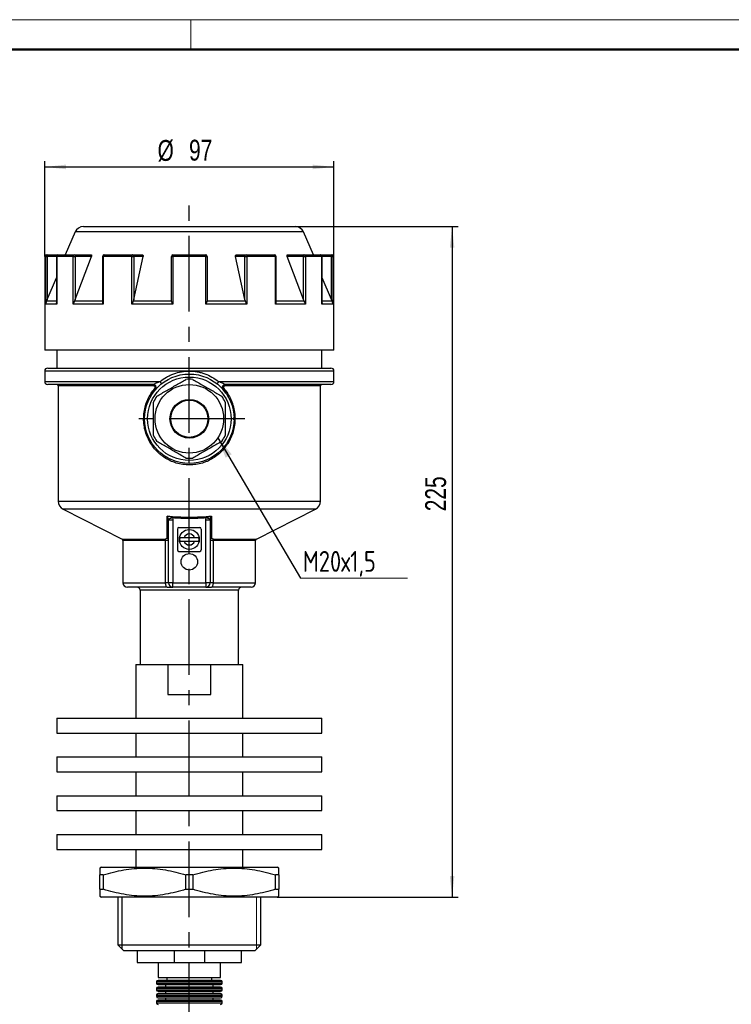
# Model space of a CAD drawing. Header units: millimetres. Extents: x 0 to 420, y 0 to 297.
# Tile 4 of 7: x 181 to 301, y 132 to 297. Entities that reach past the tile are written whole.
import ezdxf

# ---------------------------------------------------------------- set-up
doc = ezdxf.new("R2010")
doc.units = ezdxf.units.MM
doc.linetypes.add('CENTERX2', pattern=[20.32, 12.7, -2.54, 2.54, -2.54])
doc.layers.add('ОСЕВЫЕ', color=7, linetype='Continuous')
doc.layers.add('ОСНОВНОЙ', color=7, linetype='Continuous', lineweight=25)
doc.styles.add('SLDTEXTSTYLE4', font='TXT', dxfattribs={"width": 0.75})
doc.styles.add('SLDTEXTSTYLE6', font='TXT', dxfattribs={"width": 0.75, "bigfont": 'bigfont'})
doc.dimstyles.new('SLDDIMSTYLE0', dxfattribs={"dimtxt": 3.5, "dimasz": 3.556, "dimexe": 0, "dimexo": 0.0625, "dimgap": 0.875, "dimtad": 1, "dimdec": 0, "dimlfac": 2, "dimrnd": 1e-09, "dimzin": 12, "dimdsep": 46, "dimtxsty": 'SLDTEXTSTYLE4', "dimsah": 1, "dimcen": 0.09, "dimadec": 0, "dimazin": 3, "dimtfac": 1, "dimtdec": 0, "dimtofl": 0, "dimtmove": 0, "dimatfit": 3, "dimfxl": 0, "dimfrac": 2, "dimtolj": 1, "dimtzin": 12, "dimarcsym": 0})
doc.dimstyles.new('SLDDIMSTYLE3', dxfattribs={"dimtxt": 0.18, "dimasz": 3.556, "dimexe": 0, "dimexo": 0.0625, "dimgap": 0, "dimtad": 0, "dimtih": 1, "dimtoh": 1, "dimdec": 0, "dimrnd": 1e-09, "dimzin": 0, "dimdsep": 46, "dimtxsty": 'Standard', "dimsah": 1, "dimcen": 0.09, "dimadec": 0, "dimazin": 0, "dimtfac": 3.556, "dimtdec": 0, "dimtofl": 0, "dimtmove": 0, "dimatfit": 3, "dimfxl": 0, "dimfrac": 2, "dimtolj": 1, "dimtzin": 0, "dimarcsym": 0})

# ---------------------------------------------------------------- blocks, each defined once
blk = doc.blocks.new('_D_5')
at = {"layer": 'ОСЕВЫЕ'}
for p, q in [((185.49, 257.29), (185.49, 273.29)), ((233.99, 257.29), (233.99, 273.29)), ((185.49, 272.29), (233.99, 272.29))]:
    blk.add_line(p, q, dxfattribs=at)
for points in [[(185.49, 272.29), (189.04, 271.91), (189.04, 272.68)], [(233.99, 272.29), (230.43, 272.68), (230.43, 271.91)]]:
    blk.add_solid(points, dxfattribs=at)
at = {"layer": 'ОСЕВЫЕ', "char_height": 3.5, "attachment_point": 1, "style": 'SLDTEXTSTYLE4'}
for s, insert in [('%%c', (204.41, 276.81)), ('97', (209.69, 276.86))]:
    blk.add_mtext(s, dxfattribs=dict(at, insert=insert))
blk = doc.blocks.new('_D_6')
at = {"layer": 'ОСЕВЫЕ'}
for p, q in [((227.5, 262.29), (254.81, 262.29)), ((253.81, 262.29), (253.81, 149.79)), ((224.49, 149.79), (254.81, 149.79))]:
    blk.add_line(p, q, dxfattribs=at)
for points in [[(253.81, 262.29), (253.43, 258.74), (254.2, 258.74)], [(253.81, 149.79), (254.2, 153.35), (253.43, 153.35)]]:
    blk.add_solid(points, dxfattribs=at)
at = {"layer": 'ОСЕВЫЕ', "insert": (249.3, 214.52), "char_height": 3.5, "attachment_point": 1, "rotation": 90, "style": 'SLDTEXTSTYLE4'}
blk.add_mtext('225', dxfattribs=at)
blk = doc.blocks.new('SW_NOTE_0_2')
at = {"color": 0, "linetype": 'Continuous', "lineweight": 0}
blk.add_line((17.99, 0), (0, 0), dxfattribs=at)
at = {"color": 0, "linetype": 'Continuous', "lineweight": 0, "insert": (0.41, 4.59), "char_height": 3.5, "attachment_point": 1, "style": 'SLDTEXTSTYLE6'}
blk.add_mtext('М20х1,5', dxfattribs=at)

msp = doc.modelspace()

# ---------------------------------------------------------------- linework, layer by layer
at = {"color": 7, "linetype": 'Continuous', "lineweight": 18}
for p, q in [((0, 297), (420, 297)), ((220.99, 141.05), (220.99, 149.79))]:
    msp.add_line(p, q, dxfattribs=at)
at = {"color": 7, "linetype": 'Continuous', "lineweight": 50}
msp.add_line((415, 292), (20, 292), dxfattribs=at)
at = {"color": 7, "linetype": 'Continuous', "lineweight": 25}
for p, q in [((190.6, 261.39), (188.94, 257.54)), ((191.97, 262.29), (227.5, 262.29)), ((230.54, 257.54), (228.88, 261.39)), ((185.49, 257.29), (185.49, 241.54)), ((185.65, 249.29), (185.65, 257.29)), ((185.65, 257.29), (185.9, 257.29)), ((185.74, 257.54), (185.9, 257.54)), ((185.9, 257.54), (187.71, 257.54)), ((185.9, 257.54), (185.9, 257.29)), ((185.9, 257.29), (185.9, 250.05)), ((187.46, 257.29), (187.46, 249.5)), ((187.49, 257.29), (187.49, 249.29)), ((190.26, 257.29), (187.49, 257.29)), ((187.71, 257.54), (190.46, 257.54)), ((190.26, 249.29), (190.26, 257.29)), ((190.26, 257.29), (190.59, 257.29)), ((190.46, 257.54), (193.26, 257.54)), ((190.59, 250.05), (193.32, 257.29)), ((190.59, 257.29), (190.59, 250.05)), ((193.32, 257.29), (190.59, 257.29)), ((195.19, 257.29), (195.19, 249.78)), ((195.29, 257.29), (195.29, 249.29)), ((200.1, 257.29), (195.29, 257.29)), ((195.44, 257.54), (200.2, 257.54)), ((200.1, 249.29), (200.1, 257.29)), ((200.1, 257.29), (200.41, 257.29)), ((200.2, 257.54), (201.81, 257.54)), ((200.41, 250.05), (201.99, 257.29)), ((200.41, 257.29), (200.41, 250.05)), ((201.99, 257.29), (200.41, 257.29)), ((206.74, 250.05), (206.74, 257.29)), ((206.74, 257.29), (206.96, 257.29)), ((206.96, 257.29), (206.96, 249.29)), ((212.52, 257.29), (206.96, 257.29)), ((206.99, 257.54), (212.49, 257.54)), ((212.52, 249.29), (212.52, 257.29)), ((212.52, 257.29), (212.74, 257.29)), ((212.74, 257.29), (212.74, 250.05)), ((219.06, 250.05), (217.48, 257.29)), ((219.06, 257.29), (217.48, 257.29)), ((217.66, 257.54), (219.28, 257.54)), ((219.06, 257.29), (219.38, 257.29)), ((219.06, 250.05), (219.06, 257.29)), ((219.28, 257.54), (224.04, 257.54)), ((219.38, 257.29), (219.38, 249.29)), ((224.19, 257.29), (219.38, 257.29)), ((224.19, 249.29), (224.19, 257.29)), ((224.29, 249.78), (224.29, 257.29)), ((228.89, 250.05), (226.16, 257.29)), ((228.89, 257.29), (226.16, 257.29)), ((226.22, 257.54), (229.01, 257.54)), ((228.89, 257.29), (229.21, 257.29)), ((228.89, 250.05), (228.89, 257.29)), ((229.01, 257.54), (231.76, 257.54)), ((229.21, 257.29), (229.21, 249.29)), ((231.99, 257.29), (229.21, 257.29)), ((231.76, 257.54), (233.58, 257.54)), ((231.99, 249.29), (231.99, 257.29)), ((232.01, 249.5), (232.01, 257.29)), ((233.58, 257.54), (233.58, 257.29)), ((233.58, 257.54), (233.74, 257.54)), ((233.58, 257.29), (233.83, 257.29)), ((233.58, 250.05), (233.58, 257.29)), ((233.83, 257.29), (233.83, 249.29)), ((233.99, 241.54), (233.99, 257.29)), ((185.9, 250.05), (187.46, 253.66)), ((233.58, 250.05), (232.01, 253.66)), ((185.9, 250.05), (185.77, 249.78)), ((190.59, 250.05), (190.47, 249.78)), ((195.19, 249.78), (190.47, 249.78)), ((200.41, 250.05), (200.33, 249.78)), ((206.77, 249.78), (200.33, 249.78)), ((206.77, 249.78), (206.74, 250.05)), ((212.74, 250.05), (212.71, 249.78)), ((219.15, 249.78), (212.71, 249.78)), ((219.15, 249.78), (219.06, 250.05)), ((229.01, 249.78), (224.29, 249.78)), ((229.01, 249.78), (228.89, 250.05)), ((233.7, 249.78), (233.58, 250.05)), ((187.49, 249.29), (185.65, 249.29)), ((195.29, 249.29), (190.26, 249.29)), ((206.96, 249.29), (200.1, 249.29)), ((219.38, 249.29), (212.52, 249.29)), ((229.21, 249.29), (224.19, 249.29)), ((233.83, 249.29), (231.99, 249.29)), ((233.99, 241.54), (185.49, 241.54)), ((187.49, 241.54), (187.49, 238.54)), ((231.99, 238.54), (231.99, 241.54)), ((185.49, 238.04), (185.49, 236.29)), ((209.74, 238.04), (185.49, 238.04)), ((185.99, 238.54), (233.49, 238.54)), ((233.99, 236.29), (233.99, 238.04)), ((203.7, 235.79), (185.99, 235.79)), ((187.74, 235.54), (187.74, 216.22)), ((215.85, 234.35), (215.4, 234.97)), ((233.49, 235.79), (215.77, 235.79)), ((231.74, 216.22), (231.74, 235.54)), ((217.21, 229.85), (217.22, 230.26)), ((188.56, 214.88), (198.48, 209.86)), ((221, 209.86), (230.91, 214.88)), ((206.92, 213.41), (206.22, 213.17)), ((213.26, 213.17), (212.56, 213.41)), ((206.24, 202.54), (206.24, 213)), ((206.99, 213), (206.24, 213)), ((206.99, 213), (206.99, 202.54)), ((207.74, 211.54), (207.74, 208.04)), ((207.99, 211.79), (211.49, 211.79)), ((211.74, 211.54), (211.74, 208.04)), ((212.49, 202.54), (212.49, 213)), ((213.24, 213), (212.49, 213)), ((213.24, 213), (213.24, 202.54)), ((210.62, 210.07), (208.85, 210.07)), ((198.61, 209.64), (198.61, 202.54)), ((205.76, 202.54), (205.76, 209.64)), ((208.85, 209.52), (210.62, 209.52)), ((213.72, 209.64), (213.72, 202.54)), ((220.86, 202.54), (220.86, 209.64)), ((207.99, 207.79), (211.49, 207.79)), ((206.02, 201.79), (199.36, 201.79)), ((206.24, 202.54), (205.76, 202.54)), ((206.02, 201.79), (206.99, 201.79)), ((206.99, 202.54), (206.24, 202.54)), ((206.99, 201.79), (206.99, 202.54)), ((206.99, 202.54), (212.49, 202.54)), ((212.49, 201.79), (206.99, 201.79)), ((213.24, 202.54), (212.49, 202.54)), ((212.49, 202.54), (212.49, 201.79)), ((212.49, 201.79), (213.45, 201.79)), ((213.72, 202.54), (213.24, 202.54)), ((220.11, 201.79), (213.45, 201.79)), ((201.49, 201.29), (201.49, 188.79)), ((217.99, 188.79), (217.99, 201.29)), ((200.74, 188.79), (200.74, 179.79)), ((200.74, 188.79), (206.14, 188.79)), ((206.14, 188.79), (206.14, 183.79)), ((206.14, 188.79), (209.74, 188.79)), ((209.74, 188.79), (213.33, 188.79)), ((213.33, 188.79), (218.74, 188.79)), ((213.33, 183.79), (213.33, 188.79)), ((218.74, 179.79), (218.74, 188.79)), ((206.14, 183.79), (213.33, 183.79)), ((187.49, 179.79), (187.49, 177.29)), ((187.49, 179.79), (231.99, 179.79)), ((231.99, 177.29), (231.99, 179.79)), ((187.49, 177.29), (231.99, 177.29)), ((200.74, 177.29), (200.74, 173.29)), ((218.74, 173.29), (218.74, 177.29)), ((187.49, 173.29), (187.49, 170.79)), ((187.49, 173.29), (231.99, 173.29)), ((231.99, 170.79), (231.99, 173.29)), ((187.49, 170.79), (231.99, 170.79)), ((200.74, 170.79), (200.74, 166.79)), ((218.74, 166.79), (218.74, 170.79)), ((187.49, 166.79), (187.49, 164.29)), ((187.49, 166.79), (231.99, 166.79)), ((231.99, 164.29), (231.99, 166.79)), ((187.49, 164.29), (231.99, 164.29)), ((200.74, 164.29), (200.74, 160.29)), ((218.74, 160.29), (218.74, 164.29)), ((187.49, 160.29), (187.49, 157.79)), ((187.49, 160.29), (231.99, 160.29)), ((231.99, 157.79), (231.99, 160.29)), ((187.49, 157.79), (231.99, 157.79)), ((200.74, 157.79), (200.74, 154.79)), ((218.74, 154.79), (218.74, 157.79)), ((194.99, 154.79), (194.74, 154.65)), ((194.99, 154.79), (224.49, 154.79)), ((224.74, 154.65), (224.49, 154.79)), ((195.31, 153.5), (194.74, 153.5)), ((194.74, 151.09), (194.74, 153.5)), ((195.31, 153.5), (195.31, 151.09)), ((210.31, 153.5), (209.17, 153.5)), ((209.17, 151.09), (209.17, 153.5)), ((210.31, 153.5), (210.31, 151.09)), ((224.74, 153.5), (224.17, 153.5)), ((224.17, 151.09), (224.17, 153.5)), ((224.74, 153.5), (224.74, 151.09)), ((194.74, 151.09), (195.31, 151.09)), ((209.17, 151.09), (210.31, 151.09)), ((224.17, 151.09), (224.74, 151.09)), ((194.74, 149.94), (194.99, 149.79)), ((224.49, 149.79), (194.99, 149.79)), ((197.74, 149.79), (197.74, 141.79)), ((221.74, 141.79), (221.74, 149.79)), ((224.49, 149.79), (224.74, 149.94)), ((197.74, 141.79), (198.74, 140.79)), ((197.74, 141.79), (221.74, 141.79)), ((220.74, 140.79), (198.74, 140.79)), ((200.99, 140.79), (200.99, 138.79)), ((207.2, 140.79), (207.2, 138.79)), ((212.27, 140.79), (212.27, 138.79)), ((218.49, 138.79), (218.49, 140.79)), ((220.74, 140.79), (221.74, 141.79)), ((200.99, 138.79), (207.2, 138.79)), ((204.49, 138.79), (204.49, 136.29)), ((207.2, 138.79), (212.27, 138.79)), ((212.27, 138.79), (218.49, 138.79)), ((214.99, 136.29), (214.99, 138.79)), ((204.24, 135.54), (204.24, 135.34)), ((204.49, 136.29), (214.99, 136.29)), ((214.99, 135.79), (204.49, 135.79)), ((205.99, 136.29), (205.99, 135.79)), ((213.49, 135.79), (213.49, 136.29)), ((215.24, 135.34), (215.24, 135.54)), ((204.24, 134.44), (204.24, 134.24)), ((204.49, 135.09), (214.99, 135.09)), ((214.99, 134.69), (204.49, 134.69)), ((204.49, 133.99), (214.99, 133.99)), ((205.74, 135.09), (205.74, 134.69)), ((205.74, 133.99), (205.74, 133.59)), ((213.74, 134.69), (213.74, 135.09)), ((213.74, 133.59), (213.74, 133.99)), ((215.24, 134.24), (215.24, 134.44)), ((204.24, 133.34), (204.24, 133.14)), ((204.24, 132.24), (204.24, 132.04)), ((214.99, 133.59), (204.49, 133.59)), ((204.49, 132.89), (214.99, 132.89)), ((214.99, 132.49), (204.49, 132.49)), ((205.74, 132.89), (205.74, 132.49)), ((213.74, 132.49), (213.74, 132.89)), ((215.24, 133.14), (215.24, 133.34)), ((215.24, 132.04), (215.24, 132.24))]:
    msp.add_line(p, q, dxfattribs=at)
at = {"color": 8, "linetype": 'Continuous', "lineweight": 25}
for p, q in [((228.88, 261.39), (190.6, 261.39)), ((185.65, 257.29), (185.49, 257.29)), ((187.46, 257.29), (185.9, 257.29)), ((187.46, 257.29), (187.49, 257.29)), ((195.19, 257.29), (195.29, 257.29)), ((224.19, 257.29), (224.29, 257.29)), ((231.99, 257.29), (232.01, 257.29)), ((233.58, 257.29), (232.01, 257.29)), ((233.99, 257.29), (233.83, 257.29)), ((187.46, 249.78), (185.77, 249.78)), ((233.7, 249.78), (232.01, 249.78)), ((233.99, 238.04), (209.74, 238.04)), ((185.49, 236.29), (204.84, 236.29)), ((214.63, 236.29), (233.99, 236.29)), ((203.77, 235.54), (187.74, 235.54)), ((231.74, 235.54), (215.71, 235.54)), ((187.74, 216.22), (231.74, 216.22)), ((230.91, 214.88), (188.56, 214.88)), ((198.48, 209.86), (205.71, 209.86)), ((213.77, 209.86), (221, 209.86)), ((205.76, 209.64), (198.61, 209.64)), ((220.86, 209.64), (213.72, 209.64)), ((198.61, 202.54), (205.76, 202.54)), ((213.72, 202.54), (220.86, 202.54)), ((217.99, 201.29), (201.49, 201.29)), ((215.24, 135.54), (204.24, 135.54)), ((204.24, 135.34), (215.24, 135.34)), ((215.24, 134.44), (204.24, 134.44)), ((204.24, 134.24), (215.24, 134.24)), ((215.24, 133.34), (204.24, 133.34)), ((204.24, 133.14), (215.24, 133.14)), ((215.24, 132.24), (204.24, 132.24)), ((204.24, 132.04), (215.24, 132.04))]:
    msp.add_line(p, q, dxfattribs=at)
at = {"color": 7, "linetype": 'Continuous', "lineweight": 25, "flags": 128}
for points in [[(190.46, 257.54), (190.49, 257.54), (190.51, 257.53), (190.53, 257.5), (190.55, 257.47), (190.57, 257.43), (190.58, 257.39), (190.59, 257.34), (190.59, 257.29)], [(195.44, 257.54), (195.41, 257.54), (195.38, 257.53), (195.35, 257.5), (195.33, 257.47), (195.31, 257.43), (195.3, 257.39), (195.29, 257.34), (195.29, 257.29)], [(200.2, 257.54), (200.18, 257.54), (200.16, 257.53), (200.14, 257.5), (200.13, 257.47), (200.12, 257.43), (200.11, 257.39), (200.1, 257.34), (200.1, 257.29)], [(219.28, 257.54), (219.3, 257.54), (219.32, 257.53), (219.33, 257.5), (219.35, 257.47), (219.36, 257.43), (219.37, 257.39), (219.37, 257.34), (219.38, 257.29)], [(224.04, 257.54), (224.07, 257.54), (224.1, 257.53), (224.12, 257.5), (224.15, 257.47), (224.16, 257.43), (224.18, 257.39), (224.19, 257.34), (224.19, 257.29)], [(229.01, 257.54), (228.99, 257.54), (228.96, 257.53), (228.94, 257.5), (228.92, 257.47), (228.91, 257.43), (228.89, 257.39), (228.89, 257.34), (228.89, 257.29)], [(206.02, 201.79), (205.97, 201.81), (205.92, 201.85), (205.88, 201.92), (205.83, 202.01), (205.8, 202.13), (205.78, 202.26), (205.76, 202.4), (205.76, 202.54)], [(213.72, 202.54), (213.71, 202.4), (213.7, 202.26), (213.67, 202.13), (213.64, 202.01), (213.6, 201.92), (213.55, 201.85), (213.5, 201.81), (213.45, 201.79)]]:
    msp.add_lwpolyline(points, dxfattribs=at)
at = {"color": 7, "linetype": 'Continuous', "lineweight": 25}
for centre, radius in [((209.74, 230.04), 7.5), ((209.74, 230.04), 7), ((209.74, 230.04), 5.75), ((209.74, 230.04), 3.25), ((209.74, 230.04), 3.12), ((209.74, 209.79), 1.67), ((209.74, 206.04), 1.38)]:
    msp.add_circle(centre, radius, dxfattribs=at)
for centre, radius, start, end in [((191.97, 260.79), 1.5, 90, 156.666), ((227.5, 260.79), 1.5, 23.334, 90), ((185.74, 257.29), 0.25, 90, 180), ((185.9, 257.3), 0.249, 90.1899, 180.1887), ((187.71, 257.29), 0.25, 90, 180), ((187.73, 257.3), 0.24, 92.5659, 182.3543), ((190.49, 257.32), 0.229, 96.9182, 185.5507), ((195.44, 257.29), 0.25, 90, 180), ((200.18, 257.31), 0.235, 356.1887, 85.5981), ((206.99, 257.29), 0.25, 90, 180), ((207.53, 257.36), 0.57, 160.7177, 186.209), ((211.95, 257.36), 0.57, 353.791, 19.2823), ((212.49, 257.29), 0.25, 0, 90), ((219.3, 257.31), 0.235, 94.4019, 183.8113), ((224.04, 257.29), 0.25, 0, 90), ((228.98, 257.32), 0.229, 354.4493, 83.0818), ((231.76, 257.29), 0.25, 0, 90), ((231.75, 257.3), 0.24, 357.6457, 87.4341), ((233.58, 257.3), 0.249, 359.8113, 89.8101), ((233.74, 257.29), 0.25, 0, 90), ((185.99, 238.04), 0.5, 90, 180), ((233.49, 238.04), 0.5, 0, 90), ((185.99, 236.29), 0.5, 180, 270), ((204.34, 235.77), 0.724, 10.536, 46.2675), ((209.74, 230.04), 6.63, 85.0876, 94.9124), ((215.13, 235.77), 0.724, 133.7325, 169.464), ((233.49, 236.29), 0.5, 270, 0), ((187.49, 235.54), 0.25, 0, 90), ((203.7, 235.29), 0.5, 341.7639, 90), ((203.49, 235.6), 0.287, 348.367, 41.9906), ((203.79, 234.88), 0.3, 16.8774, 56.8107), ((215.77, 235.29), 0.5, 90, 221.0145), ((215.68, 234.88), 0.3, 123.1893, 163.1226), ((215.99, 235.6), 0.287, 138.0094, 191.633), ((231.99, 235.54), 0.25, 90, 180), ((209.74, 230.04), 6.63, 145.0876, 154.9124), ((209.74, 230.04), 6.63, 25.0876, 34.9124), ((209.74, 230.04), 6.63, 205.0876, 214.9124), ((209.74, 230.04), 6.63, 325.0876, 334.9124), ((209.74, 230.04), 6.62, 265.0876, 274.9124), ((189.24, 216.22), 1.5, 180, 243.1721), ((230.24, 216.22), 1.5, 296.8279, 0), ((207.99, 211.54), 0.25, 90, 180), ((211.49, 211.54), 0.25, 0, 90), ((198.36, 209.64), 0.25, 0, 63.1721), ((205.33, 209.66), 0.425, 356.8302, 27.991), ((206, 209.8), 0.234, 2.5566, 85.0211), ((209.74, 209.79), 1.63, 170.2997, 189.7003), ((209.74, 209.79), 0.925, 17.2953, 162.7047), ((209.74, 209.79), 1.63, 350.2997, 9.7003), ((213.47, 209.8), 0.234, 94.9789, 177.4434), ((214.14, 209.66), 0.425, 152.009, 183.1698), ((221.11, 209.64), 0.25, 116.8279, 180), ((209.74, 209.79), 0.925, 197.2953, 342.7047), ((207.99, 208.04), 0.25, 180, 270), ((211.49, 208.04), 0.25, 270, 0), ((199.36, 202.54), 0.75, 180, 270), ((200.99, 201.29), 0.5, 0, 90), ((206.99, 202.54), 0.75, 180, 270), ((212.49, 202.54), 0.75, 270, 0), ((218.49, 201.29), 0.5, 90, 180), ((220.11, 202.54), 0.75, 270, 0), ((204.49, 135.54), 0.25, 90, 180), ((214.99, 135.54), 0.25, 0, 90), ((204.49, 135.34), 0.25, 180, 270), ((204.49, 134.44), 0.25, 90, 180), ((204.49, 134.24), 0.25, 180, 270), ((214.99, 135.34), 0.25, 270, 0), ((214.99, 134.44), 0.25, 0, 90), ((214.99, 134.24), 0.25, 270, 0), ((204.49, 133.34), 0.25, 90, 180), ((204.49, 133.14), 0.25, 180, 270), ((204.49, 132.24), 0.25, 90, 180), ((214.99, 133.34), 0.25, 0, 90), ((214.99, 133.14), 0.25, 270, 0), ((214.99, 132.24), 0.25, 0, 90), ((204.49, 132.04), 0.25, 180, 270), ((214.99, 132.04), 0.25, 270, 0)]:
    msp.add_arc(centre, radius, start, end, dxfattribs=at)
for points, knots in [([(193.26, 257.54), (193.27, 257.54), (193.3, 257.54), (193.33, 257.5), (193.35, 257.45), (193.34, 257.38), (193.33, 257.32), (193.32, 257.29)], [0, 0, 0, 0, 0.191459, 0.382973, 0.574512, 0.775585, 1, 1, 1, 1]), ([(201.81, 257.54), (201.83, 257.54), (201.88, 257.54), (201.94, 257.5), (201.98, 257.45), (202, 257.38), (201.99, 257.32), (201.99, 257.29)], [0, 0, 0, 0, 0.191459, 0.382973, 0.574512, 0.775585, 1, 1, 1, 1]), ([(217.48, 257.29), (217.48, 257.32), (217.47, 257.38), (217.5, 257.46), (217.55, 257.51), (217.61, 257.54), (217.65, 257.54), (217.66, 257.54)], [0, 0, 0, 0, 0.233066, 0.466775, 0.683439, 0.881794, 1, 1, 1, 1]), ([(226.16, 257.29), (226.15, 257.32), (226.13, 257.38), (226.13, 257.46), (226.15, 257.51), (226.18, 257.54), (226.21, 257.54), (226.22, 257.54)], [0, 0, 0, 0, 0.233066, 0.466775, 0.683439, 0.881794, 1, 1, 1, 1]), ([(185.77, 249.78), (185.73, 249.66), (185.67, 249.5), (185.65, 249.33), (185.65, 249.29), (185.65, 249.29)], [0, 0, 0, 0, 0.745349, 0.990854, 1, 1, 1, 1]), ([(187.49, 249.29), (187.49, 249.29), (187.48, 249.33), (187.46, 249.4), (187.47, 249.47), (187.48, 249.5)], [0, 0, 0, 0, 0.0208157, 0.5795821, 1, 1, 1, 1]), ([(190.47, 249.78), (190.41, 249.66), (190.33, 249.5), (190.28, 249.33), (190.26, 249.29), (190.26, 249.29)], [0, 0, 0, 0, 0.745349, 0.990854, 1, 1, 1, 1]), ([(195.29, 249.29), (195.29, 249.29), (195.27, 249.33), (195.21, 249.5), (195.2, 249.66), (195.19, 249.78)], [0, 0, 0, 0, 0.009146, 0.254651, 1, 1, 1, 1]), ([(200.33, 249.78), (200.27, 249.66), (200.19, 249.5), (200.12, 249.33), (200.1, 249.29), (200.1, 249.29)], [0, 0, 0, 0, 0.745349, 0.990854, 1, 1, 1, 1]), ([(206.96, 249.29), (206.96, 249.29), (206.94, 249.33), (206.86, 249.5), (206.81, 249.66), (206.77, 249.78)], [0, 0, 0, 0, 0.009146, 0.254651, 1, 1, 1, 1]), ([(212.71, 249.78), (212.66, 249.66), (212.61, 249.5), (212.54, 249.33), (212.52, 249.29), (212.52, 249.29)], [0, 0, 0, 0, 0.745349, 0.990854, 1, 1, 1, 1]), ([(219.38, 249.29), (219.38, 249.29), (219.36, 249.33), (219.29, 249.5), (219.21, 249.66), (219.15, 249.78)], [0, 0, 0, 0, 0.009146, 0.254651, 1, 1, 1, 1]), ([(224.29, 249.78), (224.28, 249.66), (224.26, 249.5), (224.2, 249.33), (224.19, 249.29), (224.19, 249.29)], [0, 0, 0, 0, 0.745349, 0.990854, 1, 1, 1, 1]), ([(229.21, 249.29), (229.21, 249.29), (229.2, 249.33), (229.15, 249.5), (229.07, 249.66), (229.01, 249.78)], [0, 0, 0, 0, 0.009146, 0.254651, 1, 1, 1, 1]), ([(232, 249.5), (232, 249.47), (232.01, 249.4), (232, 249.33), (231.99, 249.29), (231.99, 249.29)], [0, 0, 0, 0, 0.420418, 0.979184, 1, 1, 1, 1]), ([(233.83, 249.29), (233.83, 249.29), (233.83, 249.33), (233.81, 249.5), (233.75, 249.66), (233.7, 249.78)], [0, 0, 0, 0, 0.009146, 0.254651, 1, 1, 1, 1]), ([(204.84, 236.29), (205.19, 236.57), (205.55, 236.82), (206.12, 237.15), (206.32, 237.25), (206.72, 237.43), (206.93, 237.52), (207.55, 237.74), (207.98, 237.85), (208.63, 237.97), (208.85, 238), (209.29, 238.03), (209.52, 238.04), (209.74, 238.04)], [0, 0, 0, 0, 0.25, 0.25, 0.375, 0.375, 0.5, 0.5, 0.75, 0.75, 0.875, 0.875, 1, 1, 1, 1]), ([(209.74, 238.04), (210.18, 238.04), (210.62, 238.01), (211.27, 237.89), (211.49, 237.84), (211.92, 237.73), (212.13, 237.66), (212.76, 237.44), (213.16, 237.26), (213.92, 236.82), (214.29, 236.57), (214.63, 236.29)], [0, 0, 0, 0, 0.25, 0.25, 0.375, 0.375, 0.5, 0.5, 0.75, 0.75, 1, 1, 1, 1]), ([(204.84, 236.29), (204.73, 236.25), (204.61, 236.2), (204.39, 236.1), (204.28, 236.05), (204.08, 235.95), (203.98, 235.91), (203.85, 235.85), (203.81, 235.83), (203.74, 235.8), (203.72, 235.79), (203.7, 235.79)], [0, 0, 0, 0, 0.25, 0.25, 0.5, 0.5, 0.75, 0.75, 0.875, 0.875, 1, 1, 1, 1]), ([(204.31, 233.84), (204.57, 233.99), (205.1, 234.3), (205.93, 234.77), (206.76, 235.25), (207.58, 235.73), (208.39, 236.2), (208.91, 236.49), (209.17, 236.65)], [0, 0, 0, 0, 0.171208, 0.345582, 0.502778, 0.664853, 0.830722, 1, 1, 1, 1]), ([(210.31, 236.65), (210.57, 236.49), (211.1, 236.19), (211.93, 235.71), (212.76, 235.23), (213.58, 234.76), (214.39, 234.28), (214.91, 233.99), (215.17, 233.84)], [0, 0, 0, 0, 0.171208, 0.345582, 0.502778, 0.664853, 0.830722, 1, 1, 1, 1]), ([(215.77, 235.79), (215.76, 235.79), (215.73, 235.8), (215.66, 235.83), (215.62, 235.85), (215.49, 235.91), (215.4, 235.95), (215.19, 236.05), (215.08, 236.1), (214.86, 236.2), (214.75, 236.25), (214.63, 236.29)], [0, 0, 0, 0, 0.125, 0.125, 0.25, 0.25, 0.5, 0.5, 0.75, 0.75, 1, 1, 1, 1]), ([(215.52, 235.13), (216, 234.57), (216.39, 233.96), (216.77, 233.12), (216.84, 232.95), (216.97, 232.6), (217.03, 232.43), (217.19, 231.9), (217.26, 231.54), (217.34, 231), (217.37, 230.81), (217.39, 230.44), (217.4, 230.25), (217.4, 229.7), (217.38, 229.33), (217.27, 228.6), (217.2, 228.24), (216.99, 227.52), (216.87, 227.18), (216.57, 226.51), (216.39, 226.19), (216.1, 225.72), (216, 225.57), (215.78, 225.27), (215.67, 225.13), (215.31, 224.71), (215.06, 224.46), (214.51, 223.97), (214.22, 223.75), (213.61, 223.35), (213.29, 223.17), (212.79, 222.93), (212.63, 222.86), (212.28, 222.73), (212.11, 222.67), (211.22, 222.4), (210.49, 222.3), (209.56, 222.29), (209.37, 222.3), (209, 222.33), (208.82, 222.35), (208.27, 222.43), (207.91, 222.51), (207.2, 222.72), (206.85, 222.85), (206.19, 223.16), (205.87, 223.34), (205.41, 223.64), (205.26, 223.75), (204.97, 223.97), (204.83, 224.09), (204.42, 224.45), (204.16, 224.71), (203.69, 225.27), (203.48, 225.56), (203.08, 226.18), (202.91, 226.51), (202.61, 227.17), (202.49, 227.51), (202.28, 228.22), (202.2, 228.59), (202.1, 229.32), (202.07, 229.69), (202.08, 230.24), (202.08, 230.43), (202.11, 230.8), (202.13, 230.98), (202.21, 231.54), (202.29, 231.9), (202.49, 232.6), (202.62, 232.95), (203.08, 233.96), (203.48, 234.57), (203.96, 235.13)], [0, 0, 0, 0, 0.0625, 0.0625, 0.078125, 0.078125, 0.09375, 0.09375, 0.125, 0.125, 0.140625, 0.140625, 0.15625, 0.15625, 0.1875, 0.1875, 0.21875, 0.21875, 0.25, 0.25, 0.28125, 0.28125, 0.296875, 0.296875, 0.3125, 0.3125, 0.34375, 0.34375, 0.375, 0.375, 0.40625, 0.40625, 0.421875, 0.421875, 0.4375, 0.4375, 0.5, 0.5, 0.515625, 0.515625, 0.53125, 0.53125, 0.5625, 0.5625, 0.59375, 0.59375, 0.625, 0.625, 0.640625, 0.640625, 0.65625, 0.65625, 0.6875, 0.6875, 0.71875, 0.71875, 0.75, 0.75, 0.78125, 0.78125, 0.8125, 0.8125, 0.84375, 0.84375, 0.859375, 0.859375, 0.875, 0.875, 0.90625, 0.90625, 0.9375, 0.9375, 1, 1, 1, 1]), ([(204.08, 234.97), (203.84, 234.69), (203.6, 234.41), (203.41, 234.07), (203.4, 234.05)], [0, 0, 0, 0, 0.942758, 1, 1, 1, 1]), ([(203.96, 235.13), (203.99, 235.17), (204.01, 235.21), (204.02, 235.31), (204.01, 235.36), (203.97, 235.44), (203.94, 235.48), (203.86, 235.53), (203.82, 235.54), (203.77, 235.54)], [0, 0, 0, 0, 0.25, 0.25, 0.5, 0.5, 0.75, 0.75, 1, 1, 1, 1]), ([(204.18, 235.14), (204.17, 235.11), (204.15, 235.07), (204.12, 235.02), (204.1, 234.99), (204.09, 234.98), (204.08, 234.97), (204.08, 234.97), (204.08, 234.97)], [0, 0, 0, 0, 0.3865, 0.691633, 0.888316, 0.976666, 0.99422, 1, 1, 1, 1]), ([(215.71, 235.54), (215.66, 235.54), (215.61, 235.53), (215.53, 235.48), (215.5, 235.44), (215.46, 235.36), (215.45, 235.31), (215.47, 235.21), (215.49, 235.17), (215.52, 235.13)], [0, 0, 0, 0, 0.25, 0.25, 0.5, 0.5, 0.75, 0.75, 1, 1, 1, 1]), ([(203.74, 227.24), (203.74, 227.77), (203.74, 228.59), (203.74, 229.78), (203.74, 230.7), (203.74, 231.6), (203.74, 232.31), (203.74, 232.72), (203.74, 232.85)], [0, 0, 0, 0, 0.2979852, 0.4552329, 0.6124166, 0.7689105, 0.9256252, 1, 1, 1, 1]), ([(215.74, 232.85), (215.74, 232.32), (215.74, 231.5), (215.74, 230.31), (215.74, 229.39), (215.74, 228.49), (215.74, 227.77), (215.74, 227.37), (215.74, 227.24)], [0, 0, 0, 0, 0.297985, 0.455233, 0.612417, 0.768911, 0.925625, 1, 1, 1, 1]), ([(209.17, 223.44), (208.91, 223.6), (208.37, 223.9), (207.55, 224.38), (206.72, 224.86), (205.9, 225.33), (205.08, 225.8), (204.57, 226.1), (204.31, 226.25)], [0, 0, 0, 0, 0.171208, 0.345582, 0.502778, 0.664853, 0.830722, 1, 1, 1, 1]), ([(215.17, 226.25), (214.91, 226.1), (214.37, 225.79), (213.55, 225.32), (212.72, 224.84), (211.9, 224.36), (211.08, 223.89), (210.57, 223.59), (210.31, 223.44)], [0, 0, 0, 0, 0.171208, 0.345582, 0.502778, 0.664853, 0.830722, 1, 1, 1, 1]), ([(206.01, 213.72), (207.25, 213.6), (208.49, 213.53), (210.98, 213.53), (212.23, 213.6), (213.47, 213.72)], [0, 0, 0, 0, 0.5, 0.5, 1, 1, 1, 1]), ([(206.02, 210.03), (206.02, 210.64), (206.02, 211.25), (206.01, 212.48), (206.01, 213.1), (206.01, 213.72)], [0, 0, 0, 0, 0.5, 0.5, 1, 1, 1, 1]), ([(206.92, 213.41), (206.85, 213.46), (206.77, 213.49), (206.62, 213.55), (206.55, 213.58), (206.32, 213.65), (206.16, 213.69), (206.01, 213.72)], [0, 0, 0, 0, 0.25, 0.25, 0.5, 0.5, 1, 1, 1, 1]), ([(206.22, 213.17), (206.21, 213.23), (206.19, 213.28), (206.15, 213.39), (206.14, 213.43), (206.08, 213.57), (206.05, 213.65), (206.01, 213.72)], [0, 0, 0, 0, 0.25, 0.25, 0.5, 0.5, 1, 1, 1, 1]), ([(212.56, 213.41), (211.62, 213.34), (210.68, 213.31), (208.8, 213.31), (207.86, 213.34), (206.92, 213.41)], [0, 0, 0, 0, 0.5, 0.5, 1, 1, 1, 1]), ([(212.56, 213.41), (212.63, 213.46), (212.7, 213.49), (212.85, 213.55), (212.93, 213.58), (213.16, 213.65), (213.31, 213.69), (213.47, 213.72)], [0, 0, 0, 0, 0.25, 0.25, 0.5, 0.5, 1, 1, 1, 1]), ([(213.26, 213.17), (213.27, 213.23), (213.29, 213.28), (213.32, 213.39), (213.34, 213.43), (213.39, 213.57), (213.43, 213.65), (213.47, 213.72)], [0, 0, 0, 0, 0.25, 0.25, 0.5, 0.5, 1, 1, 1, 1]), ([(213.47, 213.72), (213.46, 213.1), (213.46, 212.48), (213.46, 211.25), (213.46, 210.64), (213.45, 210.03)], [0, 0, 0, 0, 0.5, 0.5, 1, 1, 1, 1]), ([(206.02, 210.03), (206.02, 209.99), (206, 209.94), (205.89, 209.88), (205.81, 209.86), (205.71, 209.86)], [0, 0, 0, 0, 0.5, 0.5, 1, 1, 1, 1]), ([(208.85, 210.07), (208.78, 210.07), (208.7, 210.07), (208.55, 210.07), (208.48, 210.07), (208.35, 210.07), (208.29, 210.07), (208.19, 210.07), (208.16, 210.07), (208.13, 210.07)], [0, 0, 0, 0, 0.25, 0.25, 0.5, 0.5, 0.75, 0.75, 1, 1, 1, 1]), ([(211.35, 210.07), (211.29, 210.07), (211.19, 210.07), (211, 210.07), (210.93, 210.07), (210.78, 210.07), (210.7, 210.07), (210.62, 210.07)], [0, 0, 0, 0, 0.5, 0.5, 0.75, 0.75, 1, 1, 1, 1]), ([(213.77, 209.86), (213.72, 209.86), (213.67, 209.87), (213.59, 209.89), (213.56, 209.9), (213.51, 209.93), (213.48, 209.95), (213.46, 209.99), (213.45, 210.01), (213.45, 210.03)], [0, 0, 0, 0, 0.25, 0.25, 0.5, 0.5, 0.75, 0.75, 1, 1, 1, 1]), ([(205.76, 209.64), (205.9, 209.64), (206.02, 209.66), (206.19, 209.72), (206.24, 209.76), (206.24, 209.81)], [0, 0, 0, 0, 0.5, 0.5, 1, 1, 1, 1]), ([(208.13, 209.52), (208.18, 209.52), (208.28, 209.52), (208.48, 209.52), (208.55, 209.52), (208.7, 209.52), (208.78, 209.52), (208.85, 209.52)], [0, 0, 0, 0, 0.5, 0.5, 0.75, 0.75, 1, 1, 1, 1]), ([(210.62, 209.52), (210.7, 209.52), (210.78, 209.52), (210.93, 209.52), (211, 209.52), (211.13, 209.52), (211.19, 209.52), (211.28, 209.52), (211.32, 209.52), (211.35, 209.52)], [0, 0, 0, 0, 0.25, 0.25, 0.5, 0.5, 0.75, 0.75, 1, 1, 1, 1]), ([(213.24, 209.81), (213.24, 209.78), (213.25, 209.76), (213.29, 209.72), (213.32, 209.7), (213.41, 209.67), (213.46, 209.66), (213.58, 209.64), (213.65, 209.64), (213.72, 209.64)], [0, 0, 0, 0, 0.25, 0.25, 0.5, 0.5, 0.75, 0.75, 1, 1, 1, 1]), ([(194.74, 154.64), (194.74, 154.65), (194.74, 154.67), (194.74, 154.58), (194.74, 154.29), (194.74, 153.81), (194.74, 153.5)], [0, 0, 0, 0, 0.018711, 0.261196, 0.504986, 1, 1, 1, 1]), ([(195.31, 153.5), (196.44, 153.85), (197.58, 154.14), (199.89, 154.54), (201.05, 154.65), (202.8, 154.65), (203.39, 154.62), (204.57, 154.52), (205.15, 154.44), (206.88, 154.14), (208.03, 153.85), (209.17, 153.5)], [0, 0, 0, 0, 0.25, 0.25, 0.5, 0.5, 0.625, 0.625, 0.75, 0.75, 1, 1, 1, 1]), ([(210.31, 153.5), (211.44, 153.85), (212.58, 154.14), (214.89, 154.54), (216.05, 154.65), (217.8, 154.65), (218.39, 154.62), (219.57, 154.52), (220.15, 154.44), (221.88, 154.14), (223.03, 153.85), (224.17, 153.5)], [0, 0, 0, 0, 0.25, 0.25, 0.5, 0.5, 0.625, 0.625, 0.75, 0.75, 1, 1, 1, 1]), ([(224.74, 153.5), (224.74, 153.82), (224.74, 154.3), (224.74, 154.61), (224.74, 154.63), (224.74, 154.64)], [0, 0, 0, 0, 0.5048, 0.76101, 1, 1, 1, 1]), ([(194.74, 151.09), (194.74, 150.77), (194.74, 150.29), (194.74, 149.98), (194.74, 149.96), (194.74, 149.94)], [0, 0, 0, 0, 0.5048, 0.76101, 1, 1, 1, 1]), ([(209.17, 151.09), (208.03, 150.74), (206.89, 150.45), (204.59, 150.05), (203.43, 149.94), (201.67, 149.94), (201.08, 149.96), (199.91, 150.07), (199.33, 150.15), (197.59, 150.45), (196.45, 150.74), (195.31, 151.09)], [0, 0, 0, 0, 0.25, 0.25, 0.5, 0.5, 0.625, 0.625, 0.75, 0.75, 1, 1, 1, 1]), ([(224.17, 151.09), (223.03, 150.74), (221.89, 150.45), (219.59, 150.05), (218.43, 149.94), (216.67, 149.94), (216.08, 149.96), (214.91, 150.07), (214.33, 150.15), (212.59, 150.45), (211.45, 150.74), (210.31, 151.09)], [0, 0, 0, 0, 0.25, 0.25, 0.5, 0.5, 0.625, 0.625, 0.75, 0.75, 1, 1, 1, 1]), ([(224.74, 149.94), (224.74, 149.94), (224.74, 149.92), (224.74, 150.01), (224.74, 150.3), (224.74, 150.77), (224.74, 151.09)], [0, 0, 0, 0, 0.018711, 0.261196, 0.504986, 1, 1, 1, 1])]:
    msp.add_open_spline(points, degree=3, knots=knots, dxfattribs=at)
for points in [[(206.24, 213), (206.24, 213.06), (206.23, 213.11), (206.22, 213.17)], [(206.92, 213.41), (206.96, 213.28), (206.99, 213.14), (206.99, 213)], [(212.49, 213), (212.49, 213.14), (212.51, 213.28), (212.56, 213.41)], [(213.26, 213.17), (213.24, 213.11), (213.24, 213.06), (213.24, 213)]]:
    msp.add_open_spline(points, degree=3, dxfattribs=at)
at = {"layer": 'ОСЕВЫЕ', "linetype": 'CENTERX2'}
for p, q in [((209.74, 65.14), (209.74, 266.63)), ((219.04, 230.04), (200.77, 230.04))]:
    msp.add_line(p, q, dxfattribs=at)
at = {"layer": 'ОСЕВЫЕ'}
msp.add_line((198.48, 141.05), (198.48, 149.79), dxfattribs=at)
at = {"layer": 'ОСНОВНОЙ', "linetype": 'Continuous', "lineweight": 18}
for p, q in [((210, 292), (210, 297)), ((20, 292), (415, 292)), ((217.5, 292), (217.5, 292))]:
    msp.add_line(p, q, dxfattribs=at)

# ---------------------------------------------------------------- block references
at = {"color": 7, "linetype": 'Continuous', "lineweight": 0}
msp.add_blockref('SW_NOTE_0_2', (228.36, 203.27), dxfattribs=at)

# ---------------------------------------------------------------- dimensions: what is measured, and where the dimension line sits
at = {"layer": 'ОСЕВЫЕ'}
dim = msp.add_linear_dim(base=(233.99, 272.29), p1=(185.49, 257.29), p2=(233.99, 257.29), text='%%c<>', dimstyle='SLDDIMSTYLE0', dxfattribs=at)
dim.commit()
dim.dimension.update_dxf_attribs({"geometry": '_D_5', "text_midpoint": (209.63, 272.29), "dimtype": 160})
dim = msp.add_linear_dim(base=(253.81, 149.79), p1=(227.5, 262.29), p2=(224.49, 149.79), angle=90, dimstyle='SLDDIMSTYLE0', dxfattribs=at)
dim.commit()
dim.dimension.update_dxf_attribs({"geometry": '_D_6', "text_midpoint": (253.81, 218.39), "dimtype": 160})

# ---------------------------------------------------------------- leaders
at = {"color": 7, "linetype": 'Continuous', "lineweight": 0}
msp.add_leader([(214.53, 226.86), (228.36, 203.27)], dimstyle='SLDDIMSTYLE3', dxfattribs=at)

doc.saveas('drawing.dxf')
